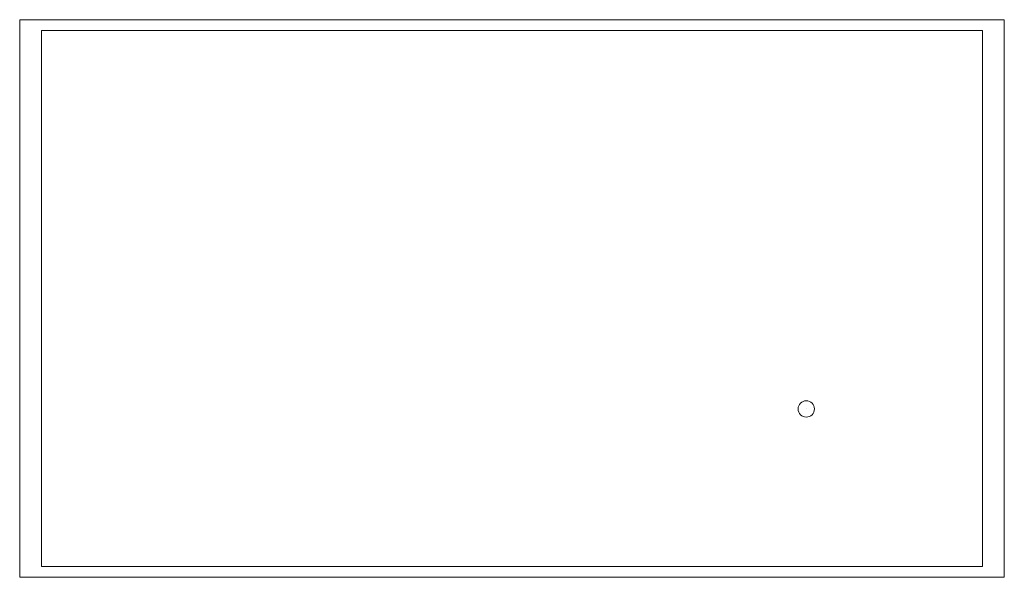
# Model space of a CAD drawing. Header units: inches. Extents: x -450 to 450, y -255 to 255.
import ezdxf

# ---------------------------------------------------------------- set-up
doc = ezdxf.new("R2010")
doc.units = ezdxf.units.IN
doc.header["$PDMODE"] = 2
doc.header["$PDSIZE"] = 0.03
doc.layers.add('Layer 1 [1]', color=7, linetype='Continuous', lineweight=0)

msp = doc.modelspace()

# ---------------------------------------------------------------- linework, layer by layer
at = {"layer": 'Layer 1 [1]', "color": 254, "linetype": 'Continuous', "lineweight": 0}
for p, q in [((450, 255), (-450, 255)), ((-450, 255), (-450, -255)), ((450, -255), (450, 255)), ((430, 245, 5), (-430, 245, 5)), ((-430, 245, 5), (-430, -245, 5)), ((430, -245, 5), (430, 245, 5)), ((-430, -245, 5), (430, -245, 5)), ((-450, -255), (450, -255))]:
    msp.add_line(p, q, dxfattribs=at)
msp.add_circle((269, -101, 49), 7.5, dxfattribs=at)
msp.add_point((269, -101, 49), dxfattribs=at)

doc.saveas('drawing.dxf')
